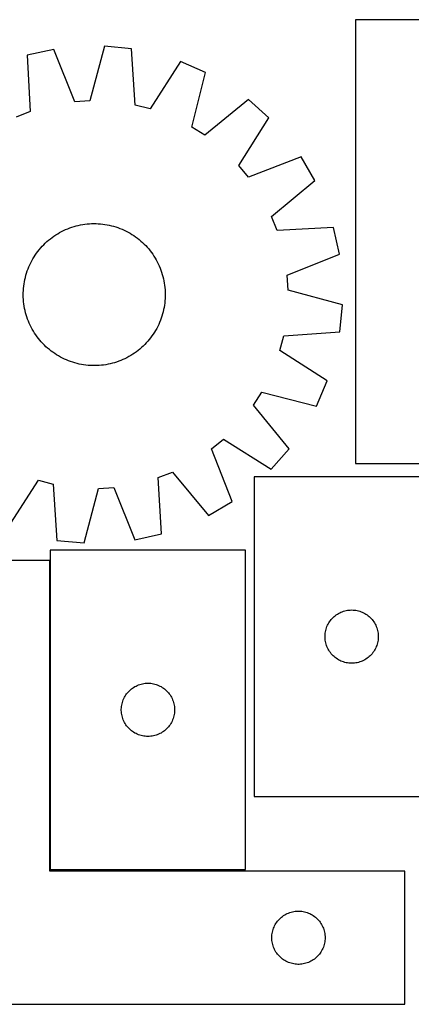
# Model space of a CAD drawing. Header units: millimetres. Extents: x 7 to 1493, y 7 to 2993.
# Tile 11 of 15: x 904 to 1125, y 2113 to 2668. Entities that reach past the tile are written whole.
import ezdxf

# ---------------------------------------------------------------- set-up
doc = ezdxf.new("R2010")
doc.units = ezdxf.units.MM
doc.layers.add('COMMON', color=5, linetype='CONTINUOUS', true_color=0x0000ff)
doc.layers.add('CUT', color=7, linetype='CONTINUOUS', true_color=0x000000)

msp = doc.modelspace()

# ---------------------------------------------------------------- linework, layer by layer
at = {"layer": 'COMMON'}
msp.add_line((921.161217, 2363.150974), (921.161217, 2189.012021), dxfattribs=at)
at = {"layer": 'CUT'}
for p, q in [((1193.214231, 2667.711488), (1093.214231, 2667.711488)), ((1093.214231, 2667.711488), (1093.214231, 2417.711488)), ((923.231477, 2651.004475), (908.211225, 2647.669423)), ((935.045655, 2621.518886), (923.231477, 2651.004475)), ((951.716524, 2652.756024), (943.603835, 2622.045129)), ((967.03222, 2651.286333), (951.716524, 2652.756024)), ((969.156623, 2619.59309), (967.03222, 2651.286333)), ((908.211225, 2647.669423), (909.985787, 2615.954668)), ((994.664368, 2644.149792), (977.458554, 2617.448955)), ((1008.776302, 2638.019223), (994.664368, 2644.149792)), ((1001.002978, 2607.220681), (1008.776302, 2638.019223)), ((943.603835, 2622.045129), (935.045655, 2621.518886)), ((977.458554, 2617.448955), (969.156623, 2619.59309)), ((1032.850723, 2622.693165), (1008.236009, 2602.616049)), ((1044.37752, 2612.50182), (1032.850723, 2622.693165)), ((909.985787, 2615.954668), (902.009093, 2612.809558)), ((1027.467377, 2585.612755), (1044.37752, 2612.50182)), ((1008.236009, 2602.616049), (1001.002978, 2607.220681)), ((1062.537643, 2590.486468), (1032.923489, 2578.998361)), ((1070.350979, 2577.231947), (1062.537643, 2590.486468)), ((1032.923489, 2578.998361), (1027.467377, 2585.612755)), ((1045.9593, 2556.884448), (1070.350979, 2577.231947)), ((1049.10441, 2548.907753), (1045.9593, 2556.884448)), ((933.41642, 2550.833833), (934.615053, 2551.21104)), ((934.615053, 2551.21104), (935.824943, 2551.550412)), ((935.824943, 2551.550412), (937.044896, 2551.851612)), ((937.044896, 2551.851612), (938.273708, 2552.114345)), ((938.273708, 2552.114345), (939.510166, 2552.338349)), ((939.510166, 2552.338349), (940.75305, 2552.523405)), ((940.75305, 2552.523405), (942.001134, 2552.66933)), ((942.001134, 2552.66933), (943.253185, 2552.77598)), ((943.253185, 2552.77598), (944.507968, 2552.843249)), ((944.507968, 2552.843249), (945.764246, 2552.871071)), ((945.764246, 2552.871071), (947.020777, 2552.859419)), ((947.020777, 2552.859419), (948.276323, 2552.808304)), ((948.276323, 2552.808304), (949.529643, 2552.717776)), ((949.529643, 2552.717776), (950.779501, 2552.587926)), ((950.779501, 2552.587926), (952.024664, 2552.41888)), ((952.024664, 2552.41888), (953.263902, 2552.210807)), ((953.263902, 2552.210807), (954.495994, 2551.96391)), ((954.495994, 2551.96391), (955.719722, 2551.678435)), ((955.719722, 2551.678435), (956.933879, 2551.354662)), ((956.933879, 2551.354662), (958.137268, 2550.992912)), ((958.137268, 2550.992912), (959.328699, 2550.59354)), ((922.302481, 2545.080616), (923.325885, 2545.809759)), ((923.325885, 2545.809759), (924.371687, 2546.506397)), ((924.371687, 2546.506397), (925.438855, 2547.169842)), ((925.438855, 2547.169842), (926.526336, 2547.799439)), ((926.526336, 2547.799439), (927.633056, 2548.394567)), ((927.633056, 2548.394567), (928.757924, 2548.954638)), ((928.757924, 2548.954638), (929.899829, 2549.4791)), ((929.899829, 2549.4791), (931.057644, 2549.967435)), ((931.057644, 2549.967435), (932.230227, 2550.419161)), ((932.230227, 2550.419161), (933.41642, 2550.833833)), ((959.328699, 2550.59354), (960.506998, 2550.156942)), ((960.506998, 2550.156942), (961.671002, 2549.683548)), ((961.671002, 2549.683548), (962.819562, 2549.173826)), ((962.819562, 2549.173826), (963.951544, 2548.628277)), ((963.951544, 2548.628277), (965.065832, 2548.047442)), ((965.065832, 2548.047442), (966.161325, 2547.431892)), ((966.161325, 2547.431892), (967.236943, 2546.782236)), ((967.236943, 2546.782236), (968.291624, 2546.099115)), ((968.291624, 2546.099115), (969.324327, 2545.383202)), ((1080.819165, 2550.682316), (1049.10441, 2548.907753)), ((1084.154217, 2535.662064), (1080.819165, 2550.682316)), ((915.847601, 2539.130751), (916.687301, 2540.065583)), ((916.687301, 2540.065583), (917.55595, 2540.973579)), ((917.55595, 2540.973579), (918.452691, 2541.853841)), ((918.452691, 2541.853841), (919.376639, 2542.705502)), ((919.376639, 2542.705502), (920.326883, 2543.527721)), ((920.326883, 2543.527721), (921.302484, 2544.319686)), ((921.302484, 2544.319686), (922.302481, 2545.080616)), ((969.324327, 2545.383202), (970.334034, 2544.635205)), ((970.334034, 2544.635205), (971.319746, 2543.855861)), ((971.319746, 2543.855861), (972.280493, 2543.045939)), ((972.280493, 2543.045939), (973.215325, 2542.20624)), ((973.215325, 2542.20624), (974.123321, 2541.337591)), ((974.123321, 2541.337591), (975.003583, 2540.44085)), ((975.003583, 2540.44085), (975.855244, 2539.516901)), ((912.111304, 2534.087201), (912.794426, 2535.141882)), ((912.794426, 2535.141882), (913.510338, 2536.174585)), ((913.510338, 2536.174585), (914.258336, 2537.184291)), ((914.258336, 2537.184291), (915.03768, 2538.170004)), ((915.03768, 2538.170004), (915.847601, 2539.130751)), ((975.855244, 2539.516901), (976.677463, 2538.566657)), ((976.677463, 2538.566657), (977.469428, 2537.591056)), ((977.469428, 2537.591056), (978.230358, 2536.59106)), ((978.230358, 2536.59106), (978.959502, 2535.567656)), ((978.959502, 2535.567656), (979.65614, 2534.521853)), ((979.65614, 2534.521853), (980.319585, 2533.454685)), ((1054.668628, 2523.847885), (1084.154217, 2535.662064)), ((909.209992, 2528.52126), (909.719715, 2529.66982)), ((909.719715, 2529.66982), (910.265263, 2530.801802)), ((910.265263, 2530.801802), (910.846099, 2531.91609)), ((910.846099, 2531.91609), (911.461648, 2533.011583)), ((911.461648, 2533.011583), (912.111304, 2534.087201)), ((980.319585, 2533.454685), (980.949182, 2532.367205)), ((980.949182, 2532.367205), (981.544309, 2531.260484)), ((981.544309, 2531.260484), (982.10438, 2530.135617)), ((982.10438, 2530.135617), (982.628842, 2528.993712)), ((982.628842, 2528.993712), (983.117177, 2527.835897)), ((907.215105, 2522.56998), (907.538878, 2523.784137)), ((907.538878, 2523.784137), (907.900629, 2524.987525)), ((907.900629, 2524.987525), (908.3, 2526.178957)), ((908.3, 2526.178957), (908.736598, 2527.357256)), ((908.736598, 2527.357256), (909.209992, 2528.52126)), ((983.117177, 2527.835897), (983.568903, 2526.663314)), ((983.568903, 2526.663314), (983.983575, 2525.477121)), ((983.983575, 2525.477121), (984.360782, 2524.278488)), ((984.360782, 2524.278488), (984.700154, 2523.068598)), ((1055.194872, 2515.289706), (1054.668628, 2523.847885)), ((906.305615, 2517.629759), (906.47466, 2518.874922)), ((906.47466, 2518.874922), (906.682734, 2520.11416)), ((906.682734, 2520.11416), (906.92963, 2521.346252)), ((906.92963, 2521.346252), (907.215105, 2522.56998)), ((984.700154, 2523.068598), (985.001355, 2521.848645)), ((985.001355, 2521.848645), (985.264087, 2520.619833)), ((985.264087, 2520.619833), (985.488091, 2519.383375)), ((985.488091, 2519.383375), (985.673148, 2518.140491)), ((985.673148, 2518.140491), (985.819072, 2516.892407)), ((906.02247, 2512.614504), (906.034122, 2513.871035)), ((906.050292, 2511.358226), (906.02247, 2512.614504)), ((906.034122, 2513.871035), (906.085237, 2515.12658)), ((906.085237, 2515.12658), (906.175764, 2516.379901)), ((906.175764, 2516.379901), (906.305615, 2517.629759)), ((985.819072, 2516.892407), (985.925722, 2515.640356)), ((985.925722, 2515.640356), (985.992991, 2514.385572)), ((985.992991, 2514.385572), (986.020813, 2513.129295)), ((986.020813, 2513.129295), (986.009161, 2511.872763)), ((1085.905766, 2507.177017), (1055.194872, 2515.289706)), ((906.117561, 2510.103443), (906.050292, 2511.358226)), ((906.22421, 2508.851391), (906.117561, 2510.103443)), ((906.370135, 2507.603308), (906.22421, 2508.851391)), ((906.555191, 2506.360424), (906.370135, 2507.603308)), ((985.568623, 2506.868877), (985.360549, 2505.629638)), ((985.737668, 2508.114039), (985.568623, 2506.868877)), ((985.867519, 2509.363898), (985.737668, 2508.114039)), ((985.958046, 2510.617218), (985.867519, 2509.363898)), ((986.009161, 2511.872763), (985.958046, 2510.617218)), ((1084.436076, 2491.86132), (1085.905766, 2507.177017)), ((906.779196, 2505.123965), (906.555191, 2506.360424)), ((907.041928, 2503.895154), (906.779196, 2505.123965)), ((907.343129, 2502.675201), (907.041928, 2503.895154)), ((907.6825, 2501.465311), (907.343129, 2502.675201)), ((908.059708, 2500.266678), (907.6825, 2501.465311)), ((984.504405, 2501.959661), (984.142654, 2500.756273)), ((984.828177, 2503.173819), (984.504405, 2501.959661)), ((985.113653, 2504.397547), (984.828177, 2503.173819)), ((985.360549, 2505.629638), (985.113653, 2504.397547)), ((908.474379, 2499.080484), (908.059708, 2500.266678)), ((908.926106, 2497.907902), (908.474379, 2499.080484)), ((909.41444, 2496.750086), (908.926106, 2497.907902)), ((909.938902, 2495.608182), (909.41444, 2496.750086)), ((910.498973, 2494.483314), (909.938902, 2495.608182)), ((982.323568, 2496.073979), (981.77802, 2494.941996)), ((982.83329, 2497.222538), (982.323568, 2496.073979)), ((983.306684, 2498.386542), (982.83329, 2497.222538)), ((983.743283, 2499.564841), (983.306684, 2498.386542)), ((984.142654, 2500.756273), (983.743283, 2499.564841)), ((911.094101, 2493.376594), (910.498973, 2494.483314)), ((911.723698, 2492.289113), (911.094101, 2493.376594)), ((912.387143, 2491.221945), (911.723698, 2492.289113)), ((913.083781, 2490.176143), (912.387143, 2491.221945)), ((913.812925, 2489.152738), (913.083781, 2490.176143)), ((979.248857, 2490.601916), (978.532944, 2489.569213)), ((979.931979, 2491.656597), (979.248857, 2490.601916)), ((980.581635, 2492.732215), (979.931979, 2491.656597)), ((981.197184, 2493.827709), (980.581635, 2492.732215)), ((981.77802, 2494.941996), (981.197184, 2493.827709)), ((1052.742832, 2489.736917), (1084.436076, 2491.86132)), ((914.573855, 2488.152742), (913.812925, 2489.152738)), ((915.36582, 2487.177141), (914.573855, 2488.152742)), ((916.188039, 2486.226897), (915.36582, 2487.177141)), ((917.039699, 2485.302949), (916.188039, 2486.226897)), ((917.919962, 2484.406207), (917.039699, 2485.302949)), ((974.487333, 2484.77022), (973.590592, 2483.889957)), ((975.355982, 2485.678215), (974.487333, 2484.77022)), ((976.195682, 2486.613047), (975.355982, 2485.678215)), ((977.005603, 2487.573794), (976.195682, 2486.613047)), ((977.784947, 2488.559507), (977.005603, 2487.573794)), ((978.532944, 2489.569213), (977.784947, 2488.559507)), ((1050.598697, 2481.434986), (1052.742832, 2489.736917)), ((918.827957, 2483.537558), (917.919962, 2484.406207)), ((919.76279, 2482.697859), (918.827957, 2483.537558)), ((920.723536, 2481.887937), (919.76279, 2482.697859)), ((921.709249, 2481.108593), (920.723536, 2481.887937)), ((922.718955, 2480.360596), (921.709249, 2481.108593)), ((923.751659, 2479.644683), (922.718955, 2480.360596)), ((924.80634, 2478.961562), (923.751659, 2479.644683)), ((925.881957, 2478.311906), (924.80634, 2478.961562)), ((967.671596, 2479.237401), (966.604428, 2478.573956)), ((968.717398, 2479.934039), (967.671596, 2479.237401)), ((969.740802, 2480.663183), (968.717398, 2479.934039)), ((970.740798, 2481.424113), (969.740802, 2480.663183)), ((971.7164, 2482.216078), (970.740798, 2481.424113)), ((972.666644, 2483.038296), (971.7164, 2482.216078)), ((973.590592, 2483.889957), (972.666644, 2483.038296)), ((1077.299534, 2464.229172), (1050.598697, 2481.434986)), ((926.977451, 2477.696356), (925.881957, 2478.311906)), ((928.091738, 2477.115521), (926.977451, 2477.696356)), ((929.223721, 2476.569973), (928.091738, 2477.115521)), ((930.372281, 2476.06025), (929.223721, 2476.569973)), ((931.536284, 2475.586856), (930.372281, 2476.06025)), ((932.714584, 2475.150258), (931.536284, 2475.586856)), ((933.906015, 2474.750887), (932.714584, 2475.150258)), ((935.109403, 2474.389136), (933.906015, 2474.750887)), ((936.323561, 2474.065363), (935.109403, 2474.389136)), ((937.547289, 2473.779888), (936.323561, 2474.065363)), ((938.77938, 2473.532991), (937.547289, 2473.779888)), ((940.018619, 2473.324918), (938.77938, 2473.532991)), ((952.533117, 2473.405449), (951.290233, 2473.220393)), ((953.769575, 2473.629454), (952.533117, 2473.405449)), ((954.998387, 2473.892186), (953.769575, 2473.629454)), ((956.21834, 2474.193386), (954.998387, 2473.892186)), ((957.42823, 2474.532758), (956.21834, 2474.193386)), ((958.626863, 2474.909966), (957.42823, 2474.532758)), ((959.813056, 2475.324637), (958.626863, 2474.909966)), ((960.985639, 2475.776363), (959.813056, 2475.324637)), ((962.143454, 2476.264698), (960.985639, 2475.776363)), ((963.285359, 2476.78916), (962.143454, 2476.264698)), ((964.410226, 2477.349231), (963.285359, 2476.78916)), ((965.516947, 2477.944359), (964.410226, 2477.349231)), ((966.604428, 2478.573956), (965.516947, 2477.944359)), ((941.263782, 2473.155872), (940.018619, 2473.324918)), ((942.51364, 2473.026022), (941.263782, 2473.155872)), ((943.76696, 2472.935495), (942.51364, 2473.026022)), ((945.022506, 2472.884379), (943.76696, 2472.935495)), ((946.279037, 2472.872727), (945.022506, 2472.884379)), ((947.535314, 2472.900549), (946.279037, 2472.872727)), ((948.790098, 2472.967819), (947.535314, 2472.900549)), ((950.042149, 2473.074468), (948.790098, 2472.967819)), ((951.290233, 2473.220393), (950.042149, 2473.074468)), ((1071.168965, 2450.117239), (1077.299534, 2464.229172)), ((1035.765791, 2450.657531), (1040.370423, 2457.890562)), ((1040.370423, 2457.890562), (1071.168965, 2450.117239)), ((1055.842908, 2426.042817), (1035.765791, 2450.657531)), ((1012.148103, 2425.970052), (1018.762497, 2431.426163)), ((1018.762497, 2431.426163), (1045.651563, 2414.516021)), ((1023.63621, 2396.355897), (1012.148103, 2425.970052)), ((1045.651563, 2414.516021), (1055.842908, 2426.042817)), ((982.057496, 2409.78913), (990.03419, 2412.934241)), ((990.03419, 2412.934241), (1010.381689, 2388.542561)), ((1093.214231, 2417.711488), (1393.214231, 2417.711488)), ((897.378915, 2381.594006), (914.584729, 2408.294844)), ((914.584729, 2408.294844), (922.886659, 2406.150708)), ((983.832058, 2378.074375), (982.057496, 2409.78913)), ((1036.016225, 2410.245664), (1036.016225, 2230.245664)), ((1146.016225, 2410.245664), (1036.016225, 2410.245664)), ((922.886659, 2406.150708), (925.011063, 2374.457465)), ((940.326759, 2372.987775), (948.439448, 2403.698669)), ((948.439448, 2403.698669), (956.997628, 2404.224912)), ((956.997628, 2404.224912), (968.811806, 2374.739324)), ((1010.381689, 2388.542561), (1023.63621, 2396.355897)), ((925.011063, 2374.457465), (940.326759, 2372.987775)), ((968.811806, 2374.739324), (983.832058, 2378.074375)), ((921.261218, 2369.012021), (921.261218, 2189.012021)), ((1031.261218, 2369.012021), (921.261218, 2369.012021)), ((1031.261218, 2189.012021), (1031.261218, 2369.012021)), ((921.061217, 2363.150974), (821.061217, 2363.150974)), ((921.061217, 2188.150974), (921.061217, 2363.150974)), ((1086.454503, 2334.535194), (1087.196159, 2334.75108)), ((1087.196159, 2334.75108), (1087.947945, 2334.928499)), ((1087.947945, 2334.928499), (1088.707867, 2335.066982)), ((1088.707867, 2335.066982), (1089.473911, 2335.166162)), ((1089.473911, 2335.166162), (1090.244044, 2335.225775)), ((1090.244044, 2335.225775), (1091.016225, 2335.245664)), ((1091.016225, 2335.245664), (1091.788407, 2335.225775)), ((1091.788407, 2335.225775), (1092.55854, 2335.166162)), ((1092.55854, 2335.166162), (1093.324584, 2335.066982)), ((1093.324584, 2335.066982), (1094.084506, 2334.928499)), ((1094.084506, 2334.928499), (1094.836292, 2334.75108)), ((1094.836292, 2334.75108), (1095.577948, 2334.535194)), ((1078.57107, 2328.61932), (1079.018637, 2329.248878)), ((1079.018637, 2329.248878), (1079.498019, 2329.854561)), ((1079.498019, 2329.854561), (1080.007945, 2330.434764)), ((1080.007945, 2330.434764), (1080.547063, 2330.987947)), ((1080.547063, 2330.987947), (1081.113944, 2331.512643)), ((1081.113944, 2331.512643), (1081.707083, 2332.007461)), ((1081.707083, 2332.007461), (1082.324909, 2332.471089)), ((1082.324909, 2332.471089), (1082.965783, 2332.902297)), ((1082.965783, 2332.902297), (1083.628004, 2333.299942)), ((1083.628004, 2333.299942), (1084.309819, 2333.66297)), ((1084.309819, 2333.66297), (1085.009417, 2333.990417)), ((1085.009417, 2333.990417), (1085.724944, 2334.281416)), ((1085.724944, 2334.281416), (1086.454503, 2334.535194)), ((1095.577948, 2334.535194), (1096.307507, 2334.281416)), ((1096.307507, 2334.281416), (1097.023034, 2333.990417)), ((1097.023034, 2333.990417), (1097.722632, 2333.66297)), ((1097.722632, 2333.66297), (1098.404447, 2333.299942)), ((1098.404447, 2333.299942), (1099.066668, 2332.902297)), ((1099.066668, 2332.902297), (1099.707542, 2332.471089)), ((1099.707542, 2332.471089), (1100.325368, 2332.007461)), ((1100.325368, 2332.007461), (1100.918507, 2331.512643)), ((1100.918507, 2331.512643), (1101.485388, 2330.987947)), ((1101.485388, 2330.987947), (1102.024506, 2330.434764)), ((1102.024506, 2330.434764), (1102.534432, 2329.854561)), ((1102.534432, 2329.854561), (1103.013814, 2329.248878)), ((1103.013814, 2329.248878), (1103.461381, 2328.61932)), ((1076.259256, 2322.934875), (1076.41726, 2323.69098)), ((1076.41726, 2323.69098), (1076.613977, 2324.437948)), ((1076.613977, 2324.437948), (1076.848887, 2325.173799)), ((1076.848887, 2325.173799), (1077.121366, 2325.896582)), ((1077.121366, 2325.896582), (1077.430692, 2326.60438)), ((1077.430692, 2326.60438), (1077.776044, 2327.295315)), ((1077.776044, 2327.295315), (1078.156506, 2327.967556)), ((1078.156506, 2327.967556), (1078.57107, 2328.61932)), ((1103.461381, 2328.61932), (1103.875945, 2327.967556)), ((1103.875945, 2327.967556), (1104.256407, 2327.295315)), ((1104.256407, 2327.295315), (1104.601759, 2326.60438)), ((1104.601759, 2326.60438), (1104.911085, 2325.896582)), ((1104.911085, 2325.896582), (1105.183564, 2325.173799)), ((1105.183564, 2325.173799), (1105.418474, 2324.437948)), ((1105.418474, 2324.437948), (1105.615191, 2323.69098)), ((1105.615191, 2323.69098), (1105.773195, 2322.934875)), ((1076.021198, 2320.631882), (1076.060963, 2321.403296)), ((1076.021198, 2319.859445), (1076.021198, 2320.631882)), ((1076.060963, 2319.088032), (1076.021198, 2319.859445)), ((1076.060963, 2321.403296), (1076.140385, 2322.171639)), ((1076.140385, 2318.319688), (1076.060963, 2319.088032)), ((1076.140385, 2322.171639), (1076.259256, 2322.934875)), ((1076.259256, 2317.556452), (1076.140385, 2318.319688)), ((1105.773195, 2322.934875), (1105.892066, 2322.171639)), ((1105.892066, 2318.319688), (1105.773195, 2317.556452)), ((1105.892066, 2322.171639), (1105.971488, 2321.403296)), ((1105.971488, 2319.088032), (1105.892066, 2318.319688)), ((1105.971488, 2321.403296), (1106.011253, 2320.631882)), ((1106.011253, 2319.859445), (1105.971488, 2319.088032)), ((1106.011253, 2320.631882), (1106.011253, 2319.859445)), ((1076.41726, 2316.800348), (1076.259256, 2317.556452)), ((1076.613977, 2316.053379), (1076.41726, 2316.800348)), ((1076.848887, 2315.317528), (1076.613977, 2316.053379)), ((1077.121366, 2314.594745), (1076.848887, 2315.317528)), ((1077.430692, 2313.886948), (1077.121366, 2314.594745)), ((1077.776044, 2313.196013), (1077.430692, 2313.886948)), ((1078.156506, 2312.523772), (1077.776044, 2313.196013)), ((1078.57107, 2311.872008), (1078.156506, 2312.523772)), ((1103.875945, 2312.523772), (1103.461381, 2311.872008)), ((1104.256407, 2313.196013), (1103.875945, 2312.523772)), ((1104.601759, 2313.886948), (1104.256407, 2313.196013)), ((1104.911085, 2314.594745), (1104.601759, 2313.886948)), ((1105.183564, 2315.317528), (1104.911085, 2314.594745)), ((1105.418474, 2316.053379), (1105.183564, 2315.317528)), ((1105.615191, 2316.800348), (1105.418474, 2316.053379)), ((1105.773195, 2317.556452), (1105.615191, 2316.800348)), ((1079.018637, 2311.242449), (1078.57107, 2311.872008)), ((1079.498019, 2310.636766), (1079.018637, 2311.242449)), ((1080.007945, 2310.056564), (1079.498019, 2310.636766)), ((1080.547063, 2309.503381), (1080.007945, 2310.056564)), ((1081.113944, 2308.978685), (1080.547063, 2309.503381)), ((1081.707083, 2308.483867), (1081.113944, 2308.978685)), ((1082.324909, 2308.020239), (1081.707083, 2308.483867)), ((1082.965783, 2307.58903), (1082.324909, 2308.020239)), ((1083.628004, 2307.191385), (1082.965783, 2307.58903)), ((1084.309819, 2306.828357), (1083.628004, 2307.191385)), ((1098.404447, 2307.191385), (1097.722632, 2306.828357)), ((1099.066668, 2307.58903), (1098.404447, 2307.191385)), ((1099.707542, 2308.020239), (1099.066668, 2307.58903)), ((1100.325368, 2308.483867), (1099.707542, 2308.020239)), ((1100.918507, 2308.978685), (1100.325368, 2308.483867)), ((1101.485388, 2309.503381), (1100.918507, 2308.978685)), ((1102.024506, 2310.056564), (1101.485388, 2309.503381)), ((1102.534432, 2310.636766), (1102.024506, 2310.056564)), ((1103.013814, 2311.242449), (1102.534432, 2310.636766)), ((1103.461381, 2311.872008), (1103.013814, 2311.242449)), ((1085.009417, 2306.50091), (1084.309819, 2306.828357)), ((1085.724944, 2306.209911), (1085.009417, 2306.50091)), ((1086.454503, 2305.956133), (1085.724944, 2306.209911)), ((1087.196159, 2305.740248), (1086.454503, 2305.956133)), ((1087.947945, 2305.562828), (1087.196159, 2305.740248)), ((1088.707867, 2305.424345), (1087.947945, 2305.562828)), ((1089.473911, 2305.325166), (1088.707867, 2305.424345)), ((1090.244044, 2305.265552), (1089.473911, 2305.325166)), ((1091.016225, 2305.245664), (1090.244044, 2305.265552)), ((1091.788407, 2305.265552), (1091.016225, 2305.245664)), ((1092.55854, 2305.325166), (1091.788407, 2305.265552)), ((1093.324584, 2305.424345), (1092.55854, 2305.325166)), ((1094.084506, 2305.562828), (1093.324584, 2305.424345)), ((1094.836292, 2305.740248), (1094.084506, 2305.562828)), ((1095.577948, 2305.956133), (1094.836292, 2305.740248)), ((1096.307507, 2306.209911), (1095.577948, 2305.956133)), ((1097.023034, 2306.50091), (1096.307507, 2306.209911)), ((1097.722632, 2306.828357), (1097.023034, 2306.50091)), ((966.358937, 2290.279), (966.952076, 2290.773818)), ((966.952076, 2290.773818), (967.569902, 2291.237446)), ((967.569902, 2291.237446), (968.210775, 2291.668655)), ((968.210775, 2291.668655), (968.872997, 2292.0663)), ((968.872997, 2292.0663), (969.554811, 2292.429327)), ((969.554811, 2292.429327), (970.25441, 2292.756775)), ((970.25441, 2292.756775), (970.969937, 2293.047773)), ((970.969937, 2293.047773), (971.699496, 2293.301552)), ((971.699496, 2293.301552), (972.441152, 2293.517437)), ((972.441152, 2293.517437), (973.192937, 2293.694856)), ((973.192937, 2293.694856), (973.95286, 2293.83334)), ((973.95286, 2293.83334), (974.718903, 2293.932519)), ((974.718903, 2293.932519), (975.489037, 2293.992132)), ((975.489037, 2293.992132), (976.261218, 2294.012021)), ((976.261218, 2294.012021), (977.0334, 2293.992132)), ((977.0334, 2293.992132), (977.803533, 2293.932519)), ((977.803533, 2293.932519), (978.569577, 2293.83334)), ((978.569577, 2293.83334), (979.329499, 2293.694856)), ((979.329499, 2293.694856), (980.081285, 2293.517437)), ((980.081285, 2293.517437), (980.822941, 2293.301552)), ((980.822941, 2293.301552), (981.5525, 2293.047773)), ((981.5525, 2293.047773), (982.268027, 2292.756775)), ((982.268027, 2292.756775), (982.967625, 2292.429327)), ((982.967625, 2292.429327), (983.649439, 2292.0663)), ((983.649439, 2292.0663), (984.311661, 2291.668655)), ((984.311661, 2291.668655), (984.952535, 2291.237446)), ((984.952535, 2291.237446), (985.570361, 2290.773818)), ((985.570361, 2290.773818), (986.1635, 2290.279)), ((962.366359, 2284.66294), (962.675684, 2285.370737)), ((962.675684, 2285.370737), (963.021036, 2286.061672)), ((963.021036, 2286.061672), (963.401499, 2286.733913)), ((963.401499, 2286.733913), (963.816063, 2287.385677)), ((963.816063, 2287.385677), (964.26363, 2288.015235)), ((964.26363, 2288.015235), (964.743012, 2288.620919)), ((964.743012, 2288.620919), (965.252938, 2289.201121)), ((965.252938, 2289.201121), (965.792056, 2289.754304)), ((965.792056, 2289.754304), (966.358937, 2290.279)), ((986.1635, 2290.279), (986.730381, 2289.754304)), ((986.730381, 2289.754304), (987.269499, 2289.201121)), ((987.269499, 2289.201121), (987.779425, 2288.620919)), ((987.779425, 2288.620919), (988.258807, 2288.015235)), ((988.258807, 2288.015235), (988.706374, 2287.385677)), ((988.706374, 2287.385677), (989.120938, 2286.733913)), ((989.120938, 2286.733913), (989.5014, 2286.061672)), ((989.5014, 2286.061672), (989.846752, 2285.370737)), ((989.846752, 2285.370737), (990.156078, 2284.66294)), ((961.266191, 2279.39824), (961.305955, 2280.169653)), ((961.266191, 2278.625802), (961.266191, 2279.39824)), ((961.305955, 2280.169653), (961.385378, 2280.937996)), ((961.385378, 2280.937996), (961.504249, 2281.701232)), ((961.504249, 2281.701232), (961.662253, 2282.457337)), ((961.662253, 2282.457337), (961.85897, 2283.204306)), ((961.85897, 2283.204306), (962.09388, 2283.940157)), ((962.09388, 2283.940157), (962.366359, 2284.66294)), ((990.156078, 2284.66294), (990.428557, 2283.940157)), ((990.428557, 2283.940157), (990.663466, 2283.204306)), ((990.663466, 2283.204306), (990.860184, 2282.457337)), ((990.860184, 2282.457337), (991.018188, 2281.701232)), ((991.018188, 2281.701232), (991.137058, 2280.937996)), ((991.137058, 2280.937996), (991.216481, 2280.169653)), ((991.216481, 2280.169653), (991.256245, 2279.39824)), ((991.256245, 2279.39824), (991.256245, 2278.625802)), ((961.305955, 2277.854389), (961.266191, 2278.625802)), ((961.385378, 2277.086046), (961.305955, 2277.854389)), ((961.504249, 2276.32281), (961.385378, 2277.086046)), ((961.662253, 2275.566705), (961.504249, 2276.32281)), ((961.85897, 2274.819737), (961.662253, 2275.566705)), ((962.09388, 2274.083885), (961.85897, 2274.819737)), ((962.366359, 2273.361103), (962.09388, 2274.083885)), ((990.428557, 2274.083885), (990.156078, 2273.361103)), ((990.663466, 2274.819737), (990.428557, 2274.083885)), ((990.860184, 2275.566705), (990.663466, 2274.819737)), ((991.018188, 2276.32281), (990.860184, 2275.566705)), ((991.137058, 2277.086046), (991.018188, 2276.32281)), ((991.216481, 2277.854389), (991.137058, 2277.086046)), ((991.256245, 2278.625802), (991.216481, 2277.854389)), ((962.675684, 2272.653305), (962.366359, 2273.361103)), ((963.021036, 2271.96237), (962.675684, 2272.653305)), ((963.401499, 2271.290129), (963.021036, 2271.96237)), ((963.816063, 2270.638365), (963.401499, 2271.290129)), ((964.26363, 2270.008807), (963.816063, 2270.638365)), ((964.743012, 2269.403123), (964.26363, 2270.008807)), ((965.252938, 2268.822921), (964.743012, 2269.403123)), ((965.792056, 2268.269738), (965.252938, 2268.822921)), ((966.358937, 2267.745042), (965.792056, 2268.269738)), ((986.730381, 2268.269738), (986.1635, 2267.745042)), ((987.269499, 2268.822921), (986.730381, 2268.269738)), ((987.779425, 2269.403123), (987.269499, 2268.822921)), ((988.258807, 2270.008807), (987.779425, 2269.403123)), ((988.706374, 2270.638365), (988.258807, 2270.008807)), ((989.120938, 2271.290129), (988.706374, 2270.638365)), ((989.5014, 2271.96237), (989.120938, 2271.290129)), ((989.846752, 2272.653305), (989.5014, 2271.96237)), ((990.156078, 2273.361103), (989.846752, 2272.653305)), ((966.952076, 2267.250224), (966.358937, 2267.745042)), ((967.569902, 2266.786596), (966.952076, 2267.250224)), ((968.210775, 2266.355388), (967.569902, 2266.786596)), ((968.872997, 2265.957742), (968.210775, 2266.355388)), ((969.554811, 2265.594715), (968.872997, 2265.957742)), ((970.25441, 2265.267268), (969.554811, 2265.594715)), ((970.969937, 2264.976269), (970.25441, 2265.267268)), ((971.699496, 2264.72249), (970.969937, 2264.976269)), ((972.441152, 2264.506605), (971.699496, 2264.72249)), ((973.192937, 2264.329186), (972.441152, 2264.506605)), ((973.95286, 2264.190703), (973.192937, 2264.329186)), ((974.718903, 2264.091523), (973.95286, 2264.190703)), ((975.489037, 2264.03191), (974.718903, 2264.091523)), ((976.261218, 2264.012021), (975.489037, 2264.03191)), ((977.0334, 2264.03191), (976.261218, 2264.012021)), ((977.803533, 2264.091523), (977.0334, 2264.03191)), ((978.569577, 2264.190703), (977.803533, 2264.091523)), ((979.329499, 2264.329186), (978.569577, 2264.190703)), ((980.081285, 2264.506605), (979.329499, 2264.329186)), ((980.822941, 2264.72249), (980.081285, 2264.506605)), ((981.5525, 2264.976269), (980.822941, 2264.72249)), ((982.268027, 2265.267268), (981.5525, 2264.976269)), ((982.967625, 2265.594715), (982.268027, 2265.267268)), ((983.649439, 2265.957742), (982.967625, 2265.594715)), ((984.311661, 2266.355388), (983.649439, 2265.957742)), ((984.952535, 2266.786596), (984.311661, 2266.355388)), ((985.570361, 2267.250224), (984.952535, 2266.786596)), ((986.1635, 2267.745042), (985.570361, 2267.250224)), ((1036.016225, 2230.245664), (1146.016225, 2230.245664)), ((1121.061217, 2188.150974), (921.061217, 2188.150974)), ((921.261218, 2189.012021), (1031.261218, 2189.012021)), ((1121.061217, 2113.150974), (1121.061217, 2188.150974)), ((1052.058003, 2162.648562), (1052.687562, 2163.096129)), ((1052.687562, 2163.096129), (1053.339325, 2163.510693)), ((1053.339325, 2163.510693), (1054.011566, 2163.891156)), ((1054.011566, 2163.891156), (1054.702502, 2164.236508)), ((1054.702502, 2164.236508), (1055.410299, 2164.545833)), ((1055.410299, 2164.545833), (1056.133082, 2164.818312)), ((1056.133082, 2164.818312), (1056.868933, 2165.053222)), ((1056.868933, 2165.053222), (1057.615901, 2165.249939)), ((1057.615901, 2165.249939), (1058.372006, 2165.407943)), ((1058.372006, 2165.407943), (1059.135242, 2165.526814)), ((1059.135242, 2165.526814), (1059.903585, 2165.606237)), ((1059.903585, 2165.606237), (1060.674999, 2165.646001)), ((1060.674999, 2165.646001), (1061.447436, 2165.646001)), ((1061.447436, 2165.646001), (1062.218849, 2165.606237)), ((1062.218849, 2165.606237), (1062.987193, 2165.526814)), ((1062.987193, 2165.526814), (1063.750429, 2165.407943)), ((1063.750429, 2165.407943), (1064.506534, 2165.249939)), ((1064.506534, 2165.249939), (1065.253502, 2165.053222)), ((1065.253502, 2165.053222), (1065.989353, 2164.818312)), ((1065.989353, 2164.818312), (1066.712136, 2164.545833)), ((1066.712136, 2164.545833), (1067.419933, 2164.236508)), ((1067.419933, 2164.236508), (1068.110869, 2163.891156)), ((1068.110869, 2163.891156), (1068.783109, 2163.510693)), ((1068.783109, 2163.510693), (1069.434873, 2163.096129)), ((1069.434873, 2163.096129), (1070.064432, 2162.648562)), ((1047.316464, 2156.657782), (1047.643911, 2157.357381)), ((1047.643911, 2157.357381), (1048.006939, 2158.039195)), ((1048.006939, 2158.039195), (1048.404584, 2158.701417)), ((1048.404584, 2158.701417), (1048.835792, 2159.34229)), ((1048.835792, 2159.34229), (1049.29942, 2159.960116)), ((1049.29942, 2159.960116), (1049.794238, 2160.553256)), ((1049.794238, 2160.553256), (1050.318935, 2161.120136)), ((1050.318935, 2161.120136), (1050.872117, 2161.659254)), ((1050.872117, 2161.659254), (1051.45232, 2162.169181)), ((1051.45232, 2162.169181), (1052.058003, 2162.648562)), ((1070.064432, 2162.648562), (1070.670115, 2162.169181)), ((1070.670115, 2162.169181), (1071.250317, 2161.659254)), ((1071.250317, 2161.659254), (1071.8035, 2161.120136)), ((1071.8035, 2161.120136), (1072.328196, 2160.553256)), ((1072.328196, 2160.553256), (1072.823014, 2159.960116)), ((1072.823014, 2159.960116), (1073.286642, 2159.34229)), ((1073.286642, 2159.34229), (1073.717851, 2158.701417)), ((1073.717851, 2158.701417), (1074.115496, 2158.039195)), ((1074.115496, 2158.039195), (1074.478524, 2157.357381)), ((1074.478524, 2157.357381), (1074.805971, 2156.657782)), ((1046.081106, 2151.423155), (1046.140719, 2152.193289)), ((1046.140719, 2152.193289), (1046.239899, 2152.959332)), ((1046.239899, 2152.959332), (1046.378382, 2153.719255)), ((1046.378382, 2153.719255), (1046.555802, 2154.471041)), ((1046.555802, 2154.471041), (1046.771687, 2155.212696)), ((1046.771687, 2155.212696), (1047.025465, 2155.942255)), ((1047.025465, 2155.942255), (1047.316464, 2156.657782)), ((1074.805971, 2156.657782), (1075.09697, 2155.942255)), ((1075.09697, 2155.942255), (1075.350748, 2155.212696)), ((1075.350748, 2155.212696), (1075.566633, 2154.471041)), ((1075.566633, 2154.471041), (1075.744053, 2153.719255)), ((1075.744053, 2153.719255), (1075.882536, 2152.959332)), ((1075.882536, 2152.959332), (1075.981716, 2152.193289)), ((1075.981716, 2152.193289), (1076.041329, 2151.423155)), ((1046.061217, 2150.650974), (1046.081106, 2151.423155)), ((1046.081106, 2149.878792), (1046.061217, 2150.650974)), ((1046.140719, 2149.108659), (1046.081106, 2149.878792)), ((1046.239899, 2148.342615), (1046.140719, 2149.108659)), ((1046.378382, 2147.582693), (1046.239899, 2148.342615)), ((1046.555802, 2146.830907), (1046.378382, 2147.582693)), ((1046.771687, 2146.089251), (1046.555802, 2146.830907)), ((1075.566633, 2146.830907), (1075.350748, 2146.089251)), ((1075.744053, 2147.582693), (1075.566633, 2146.830907)), ((1075.882536, 2148.342615), (1075.744053, 2147.582693)), ((1075.981716, 2149.108659), (1075.882536, 2148.342615)), ((1076.041329, 2149.878792), (1075.981716, 2149.108659)), ((1076.041329, 2151.423155), (1076.061217, 2150.650974)), ((1076.061217, 2150.650974), (1076.041329, 2149.878792)), ((1047.025465, 2145.359693), (1046.771687, 2146.089251)), ((1047.316464, 2144.644165), (1047.025465, 2145.359693)), ((1047.643911, 2143.944567), (1047.316464, 2144.644165)), ((1048.006939, 2143.262753), (1047.643911, 2143.944567)), ((1048.404584, 2142.600531), (1048.006939, 2143.262753)), ((1048.835792, 2141.959657), (1048.404584, 2142.600531)), ((1049.29942, 2141.341832), (1048.835792, 2141.959657)), ((1049.794238, 2140.748692), (1049.29942, 2141.341832)), ((1050.318935, 2140.181811), (1049.794238, 2140.748692)), ((1072.328196, 2140.748692), (1071.8035, 2140.181811)), ((1072.823014, 2141.341832), (1072.328196, 2140.748692)), ((1073.286642, 2141.959657), (1072.823014, 2141.341832)), ((1073.717851, 2142.600531), (1073.286642, 2141.959657)), ((1074.115496, 2143.262753), (1073.717851, 2142.600531)), ((1074.478524, 2143.944567), (1074.115496, 2143.262753)), ((1074.805971, 2144.644165), (1074.478524, 2143.944567)), ((1075.09697, 2145.359693), (1074.805971, 2144.644165)), ((1075.350748, 2146.089251), (1075.09697, 2145.359693)), ((1050.872117, 2139.642693), (1050.318935, 2140.181811)), ((1051.45232, 2139.132767), (1050.872117, 2139.642693)), ((1052.058003, 2138.653385), (1051.45232, 2139.132767)), ((1052.687562, 2138.205819), (1052.058003, 2138.653385)), ((1053.339325, 2137.791254), (1052.687562, 2138.205819)), ((1054.011566, 2137.410792), (1053.339325, 2137.791254)), ((1054.702502, 2137.06544), (1054.011566, 2137.410792)), ((1055.410299, 2136.756114), (1054.702502, 2137.06544)), ((1056.133082, 2136.483635), (1055.410299, 2136.756114)), ((1056.868933, 2136.248726), (1056.133082, 2136.483635)), ((1057.615901, 2136.052008), (1056.868933, 2136.248726)), ((1058.372006, 2135.894005), (1057.615901, 2136.052008)), ((1059.135242, 2135.775134), (1058.372006, 2135.894005)), ((1059.903585, 2135.695711), (1059.135242, 2135.775134)), ((1060.674999, 2135.655947), (1059.903585, 2135.695711)), ((1061.447436, 2135.655947), (1060.674999, 2135.655947)), ((1062.218849, 2135.695711), (1061.447436, 2135.655947)), ((1062.987193, 2135.775134), (1062.218849, 2135.695711)), ((1063.750429, 2135.894005), (1062.987193, 2135.775134)), ((1064.506534, 2136.052008), (1063.750429, 2135.894005)), ((1065.253502, 2136.248726), (1064.506534, 2136.052008)), ((1065.989353, 2136.483635), (1065.253502, 2136.248726)), ((1066.712136, 2136.756114), (1065.989353, 2136.483635)), ((1067.419933, 2137.06544), (1066.712136, 2136.756114)), ((1068.110869, 2137.410792), (1067.419933, 2137.06544)), ((1068.783109, 2137.791254), (1068.110869, 2137.410792)), ((1069.434873, 2138.205819), (1068.783109, 2137.791254)), ((1070.064432, 2138.653385), (1069.434873, 2138.205819)), ((1070.670115, 2139.132767), (1070.064432, 2138.653385)), ((1071.250317, 2139.642693), (1070.670115, 2139.132767)), ((1071.8035, 2140.181811), (1071.250317, 2139.642693)), ((821.061217, 2113.150974), (1121.061217, 2113.150974))]:
    msp.add_line(p, q, dxfattribs=at)

doc.saveas('drawing.dxf')
